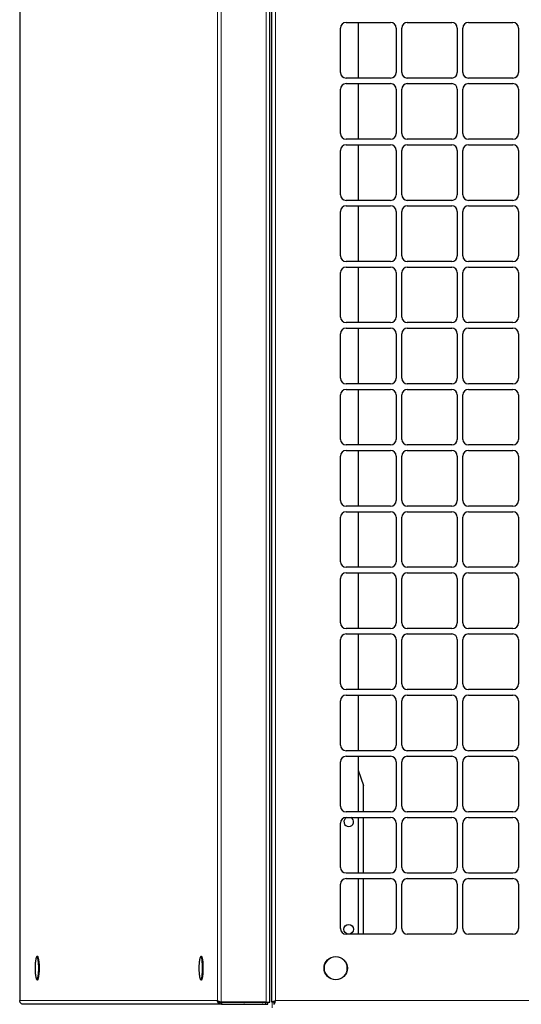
# Model space of a CAD drawing. Header units: millimetres. Extents: x 3501 to 4458, y 770 to 1067.
# Tile 8 of 16: x 4364 to 4371, y 897 to 910. Entities that reach past the tile are written whole.
import ezdxf

# ---------------------------------------------------------------- set-up
doc = ezdxf.new("R2010")
doc.units = ezdxf.units.MM
doc.linetypes.add('Durchgehend', pattern=[0])
doc.layers.add('Sichtbar (ISO)', color=7, linetype='Durchgehend', lineweight=25)
doc.layers.add('Sichtbar schmal (ISO)', color=7, linetype='Continuous', lineweight=9)

msp = doc.modelspace()

# ---------------------------------------------------------------- linework, layer by layer
at = {"layer": 'Sichtbar (ISO)'}
for p, q in [((4364.21, 921.511), (4364.21, 897.089)), ((4367.474, 897.069), (4367.474, 917.932)), ((4367.499, 897.069), (4367.499, 917.907)), ((4368.468, 909.863), (4369.049, 909.863)), ((4368.624, 909.863), (4368.624, 909.137)), ((4369.267, 909.863), (4369.847, 909.863)), ((4370.065, 909.863), (4370.646, 909.863)), ((4368.396, 909.209), (4368.396, 909.79)), ((4369.121, 909.79), (4369.121, 909.209)), ((4369.194, 909.209), (4369.194, 909.79)), ((4369.92, 909.79), (4369.92, 909.209)), ((4369.992, 909.209), (4369.992, 909.79)), ((4370.718, 909.79), (4370.718, 909.209)), ((4369.049, 909.137), (4368.468, 909.137)), ((4368.468, 909.064), (4369.049, 909.064)), ((4368.624, 909.064), (4368.624, 908.338)), ((4369.847, 909.137), (4369.267, 909.137)), ((4369.267, 909.064), (4369.847, 909.064)), ((4370.646, 909.137), (4370.065, 909.137)), ((4370.065, 909.064), (4370.646, 909.064)), ((4368.396, 908.411), (4368.396, 908.991)), ((4369.121, 908.991), (4369.121, 908.411)), ((4369.194, 908.411), (4369.194, 908.991)), ((4369.92, 908.991), (4369.92, 908.411)), ((4369.992, 908.411), (4369.992, 908.991)), ((4370.718, 908.991), (4370.718, 908.411)), ((4369.049, 908.338), (4368.468, 908.338)), ((4369.847, 908.338), (4369.267, 908.338)), ((4370.646, 908.338), (4370.065, 908.338)), ((4368.396, 907.612), (4368.396, 908.193)), ((4368.468, 908.266), (4369.049, 908.266)), ((4368.624, 908.266), (4368.624, 907.54)), ((4369.121, 908.193), (4369.121, 907.612)), ((4369.194, 907.612), (4369.194, 908.193)), ((4369.267, 908.266), (4369.847, 908.266)), ((4369.92, 908.193), (4369.92, 907.612)), ((4369.992, 907.612), (4369.992, 908.193)), ((4370.065, 908.266), (4370.646, 908.266)), ((4370.718, 908.193), (4370.718, 907.612)), ((4369.049, 907.54), (4368.468, 907.54)), ((4369.847, 907.54), (4369.267, 907.54)), ((4370.646, 907.54), (4370.065, 907.54)), ((4368.396, 906.814), (4368.396, 907.395)), ((4368.468, 907.467), (4369.049, 907.467)), ((4368.624, 907.467), (4368.624, 906.741)), ((4369.121, 907.395), (4369.121, 906.814)), ((4369.194, 906.814), (4369.194, 907.395)), ((4369.267, 907.467), (4369.847, 907.467)), ((4369.92, 907.395), (4369.92, 906.814)), ((4369.992, 906.814), (4369.992, 907.395)), ((4370.065, 907.467), (4370.646, 907.467)), ((4370.718, 907.395), (4370.718, 906.814)), ((4369.049, 906.741), (4368.468, 906.741)), ((4369.847, 906.741), (4369.267, 906.741)), ((4370.646, 906.741), (4370.065, 906.741)), ((4368.468, 906.669), (4369.049, 906.669)), ((4368.624, 906.669), (4368.624, 905.943)), ((4369.267, 906.669), (4369.847, 906.669)), ((4370.065, 906.669), (4370.646, 906.669)), ((4368.396, 906.016), (4368.396, 906.596)), ((4369.121, 906.596), (4369.121, 906.016)), ((4369.194, 906.016), (4369.194, 906.596)), ((4369.92, 906.596), (4369.92, 906.016)), ((4369.992, 906.016), (4369.992, 906.596)), ((4370.718, 906.596), (4370.718, 906.016)), ((4369.049, 905.943), (4368.468, 905.943)), ((4368.468, 905.87), (4369.049, 905.87)), ((4368.624, 905.87), (4368.624, 905.145)), ((4369.847, 905.943), (4369.267, 905.943)), ((4369.267, 905.87), (4369.847, 905.87)), ((4370.646, 905.943), (4370.065, 905.943)), ((4370.065, 905.87), (4370.646, 905.87)), ((4368.396, 905.217), (4368.396, 905.798)), ((4369.121, 905.798), (4369.121, 905.217)), ((4369.194, 905.217), (4369.194, 905.798)), ((4369.92, 905.798), (4369.92, 905.217)), ((4369.992, 905.217), (4369.992, 905.798)), ((4370.718, 905.798), (4370.718, 905.217)), ((4369.049, 905.145), (4368.468, 905.145)), ((4368.468, 905.072), (4369.049, 905.072)), ((4368.624, 905.072), (4368.624, 904.346)), ((4369.847, 905.145), (4369.267, 905.145)), ((4369.267, 905.072), (4369.847, 905.072)), ((4370.646, 905.145), (4370.065, 905.145)), ((4370.065, 905.072), (4370.646, 905.072)), ((4368.396, 904.419), (4368.396, 904.999)), ((4369.121, 904.999), (4369.121, 904.419)), ((4369.194, 904.419), (4369.194, 904.999)), ((4369.92, 904.999), (4369.92, 904.419)), ((4369.992, 904.419), (4369.992, 904.999)), ((4370.718, 904.999), (4370.718, 904.419)), ((4369.049, 904.346), (4368.468, 904.346)), ((4369.847, 904.346), (4369.267, 904.346)), ((4370.646, 904.346), (4370.065, 904.346)), ((4368.396, 903.62), (4368.396, 904.201)), ((4368.468, 904.273), (4369.049, 904.273)), ((4368.624, 904.273), (4368.624, 903.548)), ((4369.121, 904.201), (4369.121, 903.62)), ((4369.194, 903.62), (4369.194, 904.201)), ((4369.267, 904.273), (4369.847, 904.273)), ((4369.92, 904.201), (4369.92, 903.62)), ((4369.992, 903.62), (4369.992, 904.201)), ((4370.065, 904.273), (4370.646, 904.273)), ((4370.718, 904.201), (4370.718, 903.62)), ((4369.049, 903.548), (4368.468, 903.548)), ((4369.847, 903.548), (4369.267, 903.548)), ((4370.646, 903.548), (4370.065, 903.548)), ((4368.396, 902.822), (4368.396, 903.402)), ((4368.468, 903.475), (4369.049, 903.475)), ((4368.624, 903.475), (4368.624, 902.749)), ((4369.121, 903.402), (4369.121, 902.822)), ((4369.194, 902.822), (4369.194, 903.402)), ((4369.267, 903.475), (4369.847, 903.475)), ((4369.92, 903.402), (4369.92, 902.822)), ((4369.992, 902.822), (4369.992, 903.402)), ((4370.065, 903.475), (4370.646, 903.475)), ((4370.718, 903.402), (4370.718, 902.822)), ((4369.049, 902.749), (4368.468, 902.749)), ((4368.468, 902.677), (4369.049, 902.677)), ((4368.624, 902.677), (4368.624, 901.951)), ((4369.847, 902.749), (4369.267, 902.749)), ((4369.267, 902.677), (4369.847, 902.677)), ((4370.646, 902.749), (4370.065, 902.749)), ((4370.065, 902.677), (4370.646, 902.677)), ((4368.396, 902.023), (4368.396, 902.604)), ((4369.121, 902.604), (4369.121, 902.023)), ((4369.194, 902.023), (4369.194, 902.604)), ((4369.92, 902.604), (4369.92, 902.023)), ((4369.992, 902.023), (4369.992, 902.604)), ((4370.718, 902.604), (4370.718, 902.023)), ((4369.049, 901.951), (4368.468, 901.951)), ((4368.468, 901.878), (4369.049, 901.878)), ((4368.624, 901.878), (4368.624, 901.152)), ((4369.847, 901.951), (4369.267, 901.951)), ((4369.267, 901.878), (4369.847, 901.878)), ((4370.646, 901.951), (4370.065, 901.951)), ((4370.065, 901.878), (4370.646, 901.878)), ((4368.396, 901.225), (4368.396, 901.806)), ((4369.121, 901.806), (4369.121, 901.225)), ((4369.194, 901.225), (4369.194, 901.806)), ((4369.92, 901.806), (4369.92, 901.225)), ((4369.992, 901.225), (4369.992, 901.806)), ((4370.718, 901.806), (4370.718, 901.225)), ((4369.049, 901.152), (4368.468, 901.152)), ((4368.468, 901.08), (4369.049, 901.08)), ((4368.624, 901.08), (4368.624, 900.354)), ((4369.847, 901.152), (4369.267, 901.152)), ((4369.267, 901.08), (4369.847, 901.08)), ((4370.646, 901.152), (4370.065, 901.152)), ((4370.065, 901.08), (4370.646, 901.08)), ((4368.396, 900.427), (4368.396, 901.007)), ((4369.121, 901.007), (4369.121, 900.427)), ((4369.194, 900.427), (4369.194, 901.007)), ((4369.92, 901.007), (4369.92, 900.427)), ((4369.992, 900.427), (4369.992, 901.007)), ((4370.718, 901.007), (4370.718, 900.427)), ((4369.049, 900.354), (4368.468, 900.354)), ((4369.847, 900.354), (4369.267, 900.354)), ((4370.646, 900.354), (4370.065, 900.354)), ((4368.396, 899.628), (4368.396, 900.209)), ((4368.468, 900.281), (4369.049, 900.281)), ((4368.624, 900.281), (4368.624, 899.556)), ((4369.121, 900.209), (4369.121, 899.628)), ((4369.194, 899.628), (4369.194, 900.209)), ((4369.267, 900.281), (4369.847, 900.281)), ((4369.92, 900.209), (4369.92, 899.628)), ((4369.992, 899.628), (4369.992, 900.209)), ((4370.065, 900.281), (4370.646, 900.281)), ((4370.718, 900.209), (4370.718, 899.628)), ((4368.624, 900.099), (4368.697, 899.898)), ((4368.697, 899.556), (4368.697, 899.898)), ((4369.049, 899.556), (4368.468, 899.556)), ((4369.847, 899.556), (4369.267, 899.556)), ((4370.646, 899.556), (4370.065, 899.556)), ((4368.396, 898.83), (4368.396, 899.41)), ((4368.468, 899.483), (4369.049, 899.483)), ((4368.624, 899.483), (4368.624, 898.757)), ((4368.697, 898.757), (4368.697, 899.483)), ((4369.121, 899.41), (4369.121, 898.83)), ((4369.194, 898.83), (4369.194, 899.41)), ((4369.267, 899.483), (4369.847, 899.483)), ((4369.92, 899.41), (4369.92, 898.83)), ((4369.992, 898.83), (4369.992, 899.41)), ((4370.065, 899.483), (4370.646, 899.483)), ((4370.718, 899.41), (4370.718, 898.83)), ((4369.049, 898.757), (4368.468, 898.757)), ((4368.468, 898.684), (4369.049, 898.684)), ((4368.624, 898.684), (4368.624, 897.959)), ((4368.697, 897.959), (4368.697, 898.684)), ((4369.847, 898.757), (4369.267, 898.757)), ((4369.267, 898.684), (4369.847, 898.684)), ((4370.646, 898.757), (4370.065, 898.757)), ((4370.065, 898.684), (4370.646, 898.684)), ((4368.396, 898.031), (4368.396, 898.612)), ((4369.121, 898.612), (4369.121, 898.031)), ((4369.194, 898.031), (4369.194, 898.612)), ((4369.92, 898.612), (4369.92, 898.031)), ((4369.992, 898.031), (4369.992, 898.612)), ((4370.718, 898.612), (4370.718, 898.031)), ((4369.049, 897.959), (4368.468, 897.959)), ((4369.847, 897.959), (4369.267, 897.959)), ((4370.646, 897.959), (4370.065, 897.959)), ((4364.446, 897.667), (4364.44, 897.667)), ((4366.584, 897.667), (4366.578, 897.667)), ((4364.446, 897.362), (4364.44, 897.362)), ((4366.584, 897.362), (4366.578, 897.362)), ((4366.842, 897.043), (4364.255, 897.043)), ((4367.426, 897.069), (4366.839, 897.069)), ((4367.415, 897.067), (4366.842, 897.067)), ((4366.842, 897.067), (4366.842, 897.043)), ((4366.842, 897.043), (4367.415, 897.043)), ((4366.882, 897.069), (4366.882, 897.067)), ((4367.446, 897.067), (4367.415, 897.067)), ((4367.415, 897.067), (4367.415, 897.043)), ((4367.415, 897.043), (4367.446, 897.043)), ((4367.426, 897.069), (4367.474, 897.069)), ((4367.446, 897.043), (4367.446, 897.067)), ((4367.523, 897.069), (4367.499, 897.069)), ((4367.525, 897.074), (4367.525, 897.067)), ((4367.525, 897.067), (4367.525, 897.043))]:
    msp.add_line(p, q, dxfattribs=at)
for centre, radius in [((4368.503, 898.023), 0.0629), ((4368.333, 897.515), 0.152)]:
    msp.add_circle(centre, radius, dxfattribs=at)
for centre, radius, start, end in [((4368.468, 909.79), 0.0726, 90, 180), ((4369.049, 909.79), 0.0726, 0, 90), ((4369.267, 909.79), 0.0726, 90, 180), ((4369.847, 909.79), 0.0726, 0, 90), ((4370.065, 909.79), 0.0726, 90, 180), ((4370.646, 909.79), 0.0726, 0, 90), ((4368.468, 909.209), 0.0726, 180, 270), ((4369.049, 909.209), 0.0726, 270, 0), ((4369.267, 909.209), 0.0726, 180, 270), ((4369.847, 909.209), 0.0726, 270, 0), ((4370.065, 909.209), 0.0726, 180, 270), ((4370.646, 909.209), 0.0726, 270, 0), ((4368.468, 908.991), 0.0726, 90, 180), ((4369.049, 908.991), 0.0726, 0, 90), ((4369.267, 908.991), 0.0726, 90, 180), ((4369.847, 908.991), 0.0726, 0, 90), ((4370.065, 908.991), 0.0726, 90, 180), ((4370.646, 908.991), 0.0726, 0, 90), ((4368.468, 908.411), 0.0726, 180, 270), ((4369.049, 908.411), 0.0726, 270, 0), ((4369.267, 908.411), 0.0726, 180, 270), ((4369.847, 908.411), 0.0726, 270, 0), ((4370.065, 908.411), 0.0726, 180, 270), ((4370.646, 908.411), 0.0726, 270, 0), ((4368.468, 908.193), 0.0726, 90, 180), ((4369.049, 908.193), 0.0726, 0, 90), ((4369.267, 908.193), 0.0726, 90, 180), ((4369.847, 908.193), 0.0726, 0, 90), ((4370.065, 908.193), 0.0726, 90, 180), ((4370.646, 908.193), 0.0726, 0, 90), ((4368.468, 907.612), 0.0726, 180, 270), ((4369.049, 907.612), 0.0726, 270, 0), ((4369.267, 907.612), 0.0726, 180, 270), ((4369.847, 907.612), 0.0726, 270, 0), ((4370.065, 907.612), 0.0726, 180, 270), ((4370.646, 907.612), 0.0726, 270, 0), ((4368.468, 907.395), 0.0726, 90, 180), ((4369.049, 907.395), 0.0726, 0, 90), ((4369.267, 907.395), 0.0726, 90, 180), ((4369.847, 907.395), 0.0726, 0, 90), ((4370.065, 907.395), 0.0726, 90, 180), ((4370.646, 907.395), 0.0726, 0, 90), ((4368.468, 906.814), 0.0726, 180, 270), ((4369.049, 906.814), 0.0726, 270, 0), ((4369.267, 906.814), 0.0726, 180, 270), ((4369.847, 906.814), 0.0726, 270, 0), ((4370.065, 906.814), 0.0726, 180, 270), ((4370.646, 906.814), 0.0726, 270, 0), ((4368.468, 906.596), 0.0726, 90, 180), ((4369.049, 906.596), 0.0726, 0, 90), ((4369.267, 906.596), 0.0726, 90, 180), ((4369.847, 906.596), 0.0726, 0, 90), ((4370.065, 906.596), 0.0726, 90, 180), ((4370.646, 906.596), 0.0726, 0, 90), ((4368.468, 906.016), 0.0726, 180, 270), ((4369.049, 906.016), 0.0726, 270, 0), ((4369.267, 906.016), 0.0726, 180, 270), ((4369.847, 906.016), 0.0726, 270, 0), ((4370.065, 906.016), 0.0726, 180, 270), ((4370.646, 906.016), 0.0726, 270, 0), ((4368.468, 905.798), 0.0726, 90, 180), ((4369.049, 905.798), 0.0726, 0, 90), ((4369.267, 905.798), 0.0726, 90, 180), ((4369.847, 905.798), 0.0726, 0, 90), ((4370.065, 905.798), 0.0726, 90, 180), ((4370.646, 905.798), 0.0726, 0, 90), ((4368.468, 905.217), 0.0726, 180, 270), ((4369.049, 905.217), 0.0726, 270, 0), ((4369.267, 905.217), 0.0726, 180, 270), ((4369.847, 905.217), 0.0726, 270, 0), ((4370.065, 905.217), 0.0726, 180, 270), ((4370.646, 905.217), 0.0726, 270, 0), ((4368.468, 904.999), 0.0726, 90, 180), ((4369.049, 904.999), 0.0726, 0, 90), ((4369.267, 904.999), 0.0726, 90, 180), ((4369.847, 904.999), 0.0726, 0, 90), ((4370.065, 904.999), 0.0726, 90, 180), ((4370.646, 904.999), 0.0726, 0, 90), ((4368.468, 904.419), 0.0726, 180, 270), ((4369.049, 904.419), 0.0726, 270, 0), ((4369.267, 904.419), 0.0726, 180, 270), ((4369.847, 904.419), 0.0726, 270, 0), ((4370.065, 904.419), 0.0726, 180, 270), ((4370.646, 904.419), 0.0726, 270, 0), ((4368.468, 904.201), 0.0726, 90, 180), ((4369.049, 904.201), 0.0726, 0, 90), ((4369.267, 904.201), 0.0726, 90, 180), ((4369.847, 904.201), 0.0726, 0, 90), ((4370.065, 904.201), 0.0726, 90, 180), ((4370.646, 904.201), 0.0726, 0, 90), ((4368.468, 903.62), 0.0726, 180, 270), ((4369.049, 903.62), 0.0726, 270, 0), ((4369.267, 903.62), 0.0726, 180, 270), ((4369.847, 903.62), 0.0726, 270, 0), ((4370.065, 903.62), 0.0726, 180, 270), ((4370.646, 903.62), 0.0726, 270, 0), ((4368.468, 903.402), 0.0726, 90, 180), ((4369.049, 903.402), 0.0726, 0, 90), ((4369.267, 903.402), 0.0726, 90, 180), ((4369.847, 903.402), 0.0726, 0, 90), ((4370.065, 903.402), 0.0726, 90, 180), ((4370.646, 903.402), 0.0726, 0, 90), ((4368.468, 902.822), 0.0726, 180, 270), ((4369.049, 902.822), 0.0726, 270, 0), ((4369.267, 902.822), 0.0726, 180, 270), ((4369.847, 902.822), 0.0726, 270, 0), ((4370.065, 902.822), 0.0726, 180, 270), ((4370.646, 902.822), 0.0726, 270, 0), ((4368.468, 902.604), 0.0726, 90, 180), ((4369.049, 902.604), 0.0726, 0, 90), ((4369.267, 902.604), 0.0726, 90, 180), ((4369.847, 902.604), 0.0726, 0, 90), ((4370.065, 902.604), 0.0726, 90, 180), ((4370.646, 902.604), 0.0726, 0, 90), ((4368.468, 902.023), 0.0726, 180, 270), ((4369.049, 902.023), 0.0726, 270, 0), ((4369.267, 902.023), 0.0726, 180, 270), ((4369.847, 902.023), 0.0726, 270, 0), ((4370.065, 902.023), 0.0726, 180, 270), ((4370.646, 902.023), 0.0726, 270, 0), ((4368.468, 901.806), 0.0726, 90, 180), ((4369.049, 901.806), 0.0726, 0, 90), ((4369.267, 901.806), 0.0726, 90, 180), ((4369.847, 901.806), 0.0726, 0, 90), ((4370.065, 901.806), 0.0726, 90, 180), ((4370.646, 901.806), 0.0726, 0, 90), ((4368.468, 901.225), 0.0726, 180, 270), ((4369.049, 901.225), 0.0726, 270, 0), ((4369.267, 901.225), 0.0726, 180, 270), ((4369.847, 901.225), 0.0726, 270, 0), ((4370.065, 901.225), 0.0726, 180, 270), ((4370.646, 901.225), 0.0726, 270, 0), ((4368.468, 901.007), 0.0726, 90, 180), ((4369.049, 901.007), 0.0726, 0, 90), ((4369.267, 901.007), 0.0726, 90, 180), ((4369.847, 901.007), 0.0726, 0, 90), ((4370.065, 901.007), 0.0726, 90, 180), ((4370.646, 901.007), 0.0726, 0, 90), ((4368.468, 900.427), 0.0726, 180, 270), ((4369.049, 900.427), 0.0726, 270, 0), ((4369.267, 900.427), 0.0726, 180, 270), ((4369.847, 900.427), 0.0726, 270, 0), ((4370.065, 900.427), 0.0726, 180, 270), ((4370.646, 900.427), 0.0726, 270, 0), ((4368.468, 900.209), 0.0726, 90, 180), ((4369.049, 900.209), 0.0726, 0, 90), ((4369.267, 900.209), 0.0726, 90, 180), ((4369.847, 900.209), 0.0726, 0, 90), ((4370.065, 900.209), 0.0726, 90, 180), ((4370.646, 900.209), 0.0726, 0, 90), ((4368.468, 899.628), 0.0726, 180, 270), ((4369.049, 899.628), 0.0726, 270, 0), ((4369.267, 899.628), 0.0726, 180, 270), ((4369.847, 899.628), 0.0726, 270, 0), ((4370.065, 899.628), 0.0726, 180, 270), ((4370.646, 899.628), 0.0726, 270, 0), ((4368.468, 899.41), 0.0726, 90, 180), ((4368.503, 899.426), 0.0629, 115.829, 64.171), ((4369.049, 899.41), 0.0726, 0, 90), ((4369.267, 899.41), 0.0726, 90, 180), ((4369.847, 899.41), 0.0726, 0, 90), ((4370.065, 899.41), 0.0726, 90, 180), ((4370.646, 899.41), 0.0726, 0, 90), ((4368.468, 898.83), 0.0726, 180, 270), ((4369.049, 898.83), 0.0726, 270, 0), ((4369.267, 898.83), 0.0726, 180, 270), ((4369.847, 898.83), 0.0726, 270, 0), ((4370.065, 898.83), 0.0726, 180, 270), ((4370.646, 898.83), 0.0726, 270, 0), ((4368.468, 898.612), 0.0726, 90, 180), ((4369.049, 898.612), 0.0726, 0, 90), ((4369.267, 898.612), 0.0726, 90, 180), ((4369.847, 898.612), 0.0726, 0, 90), ((4370.065, 898.612), 0.0726, 90, 180), ((4370.646, 898.612), 0.0726, 0, 90), ((4368.468, 898.031), 0.0726, 180, 270), ((4369.049, 898.031), 0.0726, 270, 0), ((4369.267, 898.031), 0.0726, 180, 270), ((4369.847, 898.031), 0.0726, 270, 0), ((4370.065, 898.031), 0.0726, 180, 270), ((4370.646, 898.031), 0.0726, 270, 0)]:
    msp.add_arc(centre, radius, start, end, dxfattribs=at)
for centre, major_axis, ratio, start_param, end_param in [((4364.446, 897.515), (0, -0.152), 0.139173, 0, 3.141593), ((4366.584, 897.515), (0, -0.152), 0.139173, 0, 3.141593), ((4367.136, 897.091), (0, -0.0242), 0.990268, 0, 0.378312), ((4367.372, 897.091), (0, -0.0242), 0.990268, 0, 0.378312), ((4367.372, 897.091), (0, 0.0484), 0.990268, 4.18879, 4.229156)]:
    msp.add_ellipse(centre, major_axis=major_axis, ratio=ratio, start_param=start_param, end_param=end_param, dxfattribs=at)
for points, knots in [([(4364.42, 897.631), (4364.416, 897.603), (4364.414, 897.586), (4364.411, 897.556), (4364.411, 897.544), (4364.41, 897.52), (4364.41, 897.509), (4364.411, 897.486), (4364.411, 897.474), (4364.414, 897.443), (4364.416, 897.426), (4364.42, 897.399)], [5.56025, 5.56025, 5.56025, 5.56025, 5.923306, 5.923306, 6.286362, 6.286362, 6.649417, 6.649417, 7.012473, 7.012473, 7.375528, 7.375528, 7.375528, 7.375528]), ([(4364.44, 897.667), (4364.438, 897.667), (4364.435, 897.666), (4364.432, 897.664), (4364.43, 897.662), (4364.428, 897.658), (4364.427, 897.656), (4364.425, 897.65), (4364.424, 897.648), (4364.423, 897.641), (4364.422, 897.638), (4364.421, 897.633), (4364.421, 897.632), (4364.42, 897.631)], [4.8970931, 4.8970931, 4.8970931, 4.8970931, 4.9961495, 4.9961495, 5.128781, 5.128781, 5.2614124, 5.2614124, 5.3940439, 5.3940439, 5.5266753, 5.5266753, 5.5602503, 5.5602503, 5.5602503, 5.5602503]), ([(4366.558, 897.631), (4366.553, 897.603), (4366.552, 897.586), (4366.549, 897.556), (4366.549, 897.544), (4366.548, 897.52), (4366.548, 897.509), (4366.549, 897.486), (4366.549, 897.474), (4366.552, 897.443), (4366.553, 897.426), (4366.558, 897.399)], [5.56025, 5.56025, 5.56025, 5.56025, 5.923306, 5.923306, 6.286362, 6.286362, 6.649417, 6.649417, 7.012473, 7.012473, 7.375528, 7.375528, 7.375528, 7.375528]), ([(4366.578, 897.667), (4366.575, 897.667), (4366.573, 897.666), (4366.569, 897.664), (4366.568, 897.662), (4366.566, 897.658), (4366.565, 897.656), (4366.563, 897.65), (4366.562, 897.648), (4366.56, 897.641), (4366.56, 897.638), (4366.559, 897.633), (4366.558, 897.632), (4366.558, 897.631)], [4.8970931, 4.8970931, 4.8970931, 4.8970931, 4.9961495, 4.9961495, 5.128781, 5.128781, 5.2614124, 5.2614124, 5.3940439, 5.3940439, 5.5266753, 5.5266753, 5.5602503, 5.5602503, 5.5602503, 5.5602503]), ([(4364.42, 897.399), (4364.421, 897.395), (4364.422, 897.391), (4364.424, 897.385), (4364.424, 897.382), (4364.426, 897.376), (4364.427, 897.374), (4364.429, 897.369), (4364.431, 897.367), (4364.434, 897.364), (4364.437, 897.362), (4364.44, 897.362)], [1.0923432, 1.0923432, 1.0923432, 1.0923432, 1.2249746, 1.2249746, 1.3576061, 1.3576061, 1.4902375, 1.4902375, 1.622869, 1.622869, 1.7555004, 1.7555004, 1.7555004, 1.7555004]), ([(4366.558, 897.399), (4366.559, 897.395), (4366.56, 897.391), (4366.561, 897.385), (4366.562, 897.382), (4366.564, 897.376), (4366.565, 897.374), (4366.567, 897.369), (4366.568, 897.367), (4366.572, 897.364), (4366.575, 897.362), (4366.578, 897.362)], [1.0923432, 1.0923432, 1.0923432, 1.0923432, 1.2249746, 1.2249746, 1.3576061, 1.3576061, 1.4902375, 1.4902375, 1.622869, 1.622869, 1.7555004, 1.7555004, 1.7555004, 1.7555004]), ([(4364.216, 897.067), (4364.215, 897.068), (4364.215, 897.069), (4364.214, 897.071), (4364.211, 897.077), (4364.21, 897.084), (4364.21, 897.091)], [-0.3333333, -0.3333333, -0.3333333, -0.3333333, -0.2769197, -0.2769197, -0.2769197, 0, 0, 0, 0]), ([(4366.799, 897.067), (4366.798, 897.068), (4366.797, 897.069), (4366.797, 897.071), (4366.793, 897.077), (4366.792, 897.084), (4366.791, 897.091)], [-0.3333333, -0.3333333, -0.3333333, -0.3333333, -0.2769197, -0.2769197, -0.2769197, 0, 0, 0, 0]), ([(4366.825, 897.074), (4366.828, 897.071), (4366.832, 897.068), (4366.837, 897.068), (4366.839, 897.067), (4366.841, 897.067), (4366.842, 897.067)], [0.5185766, 0.5185766, 0.5185766, 0.5185766, 0.8598922, 0.8598922, 0.8598922, 1, 1, 1, 1]), ([(4367.502, 897.074), (4367.507, 897.077), (4367.516, 897.081), (4367.527, 897.085), (4367.534, 897.087), (4367.541, 897.089), (4367.548, 897.091)], [-0.7742269, -0.7742269, -0.7742269, -0.7742269, -0.2769197, -0.2769197, -0.2769197, 0, 0, 0, 0]), ([(4367.548, 897.091), (4367.537, 897.085), (4367.526, 897.078), (4367.524, 897.072), (4367.524, 897.071), (4367.523, 897.07), (4367.523, 897.069)], [0, 0, 0, 0, 0.859892, 0.859892, 0.859892, 1, 1, 1, 1]), ([(4367.548, 897.091), (4367.541, 897.08), (4367.535, 897.07), (4367.528, 897.068), (4367.527, 897.067), (4367.526, 897.067), (4367.525, 897.067)], [0, 0, 0, 0, 0.859892, 0.859892, 0.859892, 1, 1, 1, 1]), ([(4367.525, 897.043), (4367.531, 897.043), (4367.536, 897.054), (4367.541, 897.071), (4367.543, 897.077), (4367.546, 897.084), (4367.548, 897.091)], [-1, -1, -1, -1, -0.2769197, -0.2769197, -0.2769197, 0, 0, 0, 0])]:
    msp.add_open_spline(points, degree=3, knots=knots, dxfattribs=at)
for points in [[(4364.21, 897.091), (4364.21, 897.09), (4364.21, 897.089), (4364.21, 897.088)], [(4364.255, 897.043), (4364.239, 897.043), (4364.224, 897.052), (4364.216, 897.067)], [(4366.797, 897.085), (4366.794, 897.087), (4366.792, 897.089), (4366.791, 897.091)], [(4366.833, 897.071), (4366.818, 897.076), (4366.805, 897.08), (4366.797, 897.085)], [(4366.825, 897.046), (4366.814, 897.05), (4366.805, 897.057), (4366.799, 897.067)], [(4366.842, 897.043), (4366.837, 897.043), (4366.831, 897.044), (4366.825, 897.046)], [(4366.839, 897.069), (4366.837, 897.069), (4366.835, 897.07), (4366.833, 897.071)], [(4367.499, 897.069), (4367.499, 897.07), (4367.5, 897.072), (4367.502, 897.074)]]:
    msp.add_open_spline(points, degree=3, dxfattribs=at)
at = {"layer": 'Sichtbar schmal (ISO)'}
for p, q in [((4364.21, 921.509), (4364.21, 897.091)), ((4366.839, 917.926), (4366.839, 897.069)), ((4367.426, 897.069), (4367.426, 917.926)), ((4366.791, 897.091), (4366.791, 917.907)), ((4367.548, 917.907), (4367.548, 897.091)), ((4364.21, 897.091), (4366.791, 897.091)), ((4367.502, 897.069), (4367.502, 896.995)), ((4367.548, 897.091), (4386.712, 897.091))]:
    msp.add_line(p, q, dxfattribs=at)
msp.add_circle((4368.333, 897.515), 0.147, dxfattribs=at)
for centre, major_axis, start_param, end_param in [((4364.433, 897.515), (0, 0.147), 2.478435, 6.946343), ((4364.44, 897.515), (0, -0.152), 0, 3.141593), ((4366.571, 897.515), (0, 0.147), 2.478435, 6.946343), ((4366.578, 897.515), (0, -0.152), 0, 3.141593)]:
    msp.add_ellipse(centre, major_axis=major_axis, ratio=0.139173, start_param=start_param, end_param=end_param, dxfattribs=at)
for points, knots in [([(4366.799, 897.067), (4366.802, 897.067), (4366.804, 897.067), (4366.812, 897.067), (4366.816, 897.067), (4366.82, 897.067)], [-0.14672611, -0.14672611, -0.14672611, -0.14672611, -0.11178757, -0.11178757, -0.05486901, -0.05486901, -0.05486901, -0.05486901]), ([(4366.818, 897.076), (4366.818, 897.075), (4366.819, 897.073), (4366.82, 897.07), (4366.82, 897.069), (4366.82, 897.067)], [-0.13500081, -0.13500081, -0.13500081, -0.13500081, -0.11811707, -0.11811707, -0.09357116, -0.09357116, -0.09357116, -0.09357116]), ([(4366.82, 897.067), (4366.823, 897.067), (4366.825, 897.067), (4366.83, 897.067), (4366.833, 897.067), (4366.838, 897.067), (4366.841, 897.067), (4366.842, 897.067)], [-0.07696945, -0.07696945, -0.07696945, -0.07696945, -0.05197924, -0.05197924, -0.02413427, -0.02413427, 0, 0, 0, 0]), ([(4366.82, 897.067), (4366.821, 897.065), (4366.822, 897.062), (4366.824, 897.055), (4366.825, 897.05), (4366.825, 897.046)], [-0.09357116, -0.09357116, -0.09357116, -0.09357116, -0.06016186, -0.06016186, 0, 0, 0, 0]), ([(4367.548, 897.091), (4367.546, 897.09), (4367.544, 897.089), (4367.541, 897.087), (4367.539, 897.086), (4367.535, 897.084), (4367.532, 897.082), (4367.525, 897.079), (4367.521, 897.078), (4367.512, 897.075), (4367.507, 897.074), (4367.502, 897.074)], [-0.2083183, -0.2083183, -0.2083183, -0.2083183, -0.1845224, -0.1845224, -0.1604592, -0.1604592, -0.1178654, -0.1178654, -0.0600452, -0.0600452, 0, 0, 0, 0])]:
    msp.add_open_spline(points, degree=3, knots=knots, dxfattribs=at)

doc.saveas('drawing.dxf')
